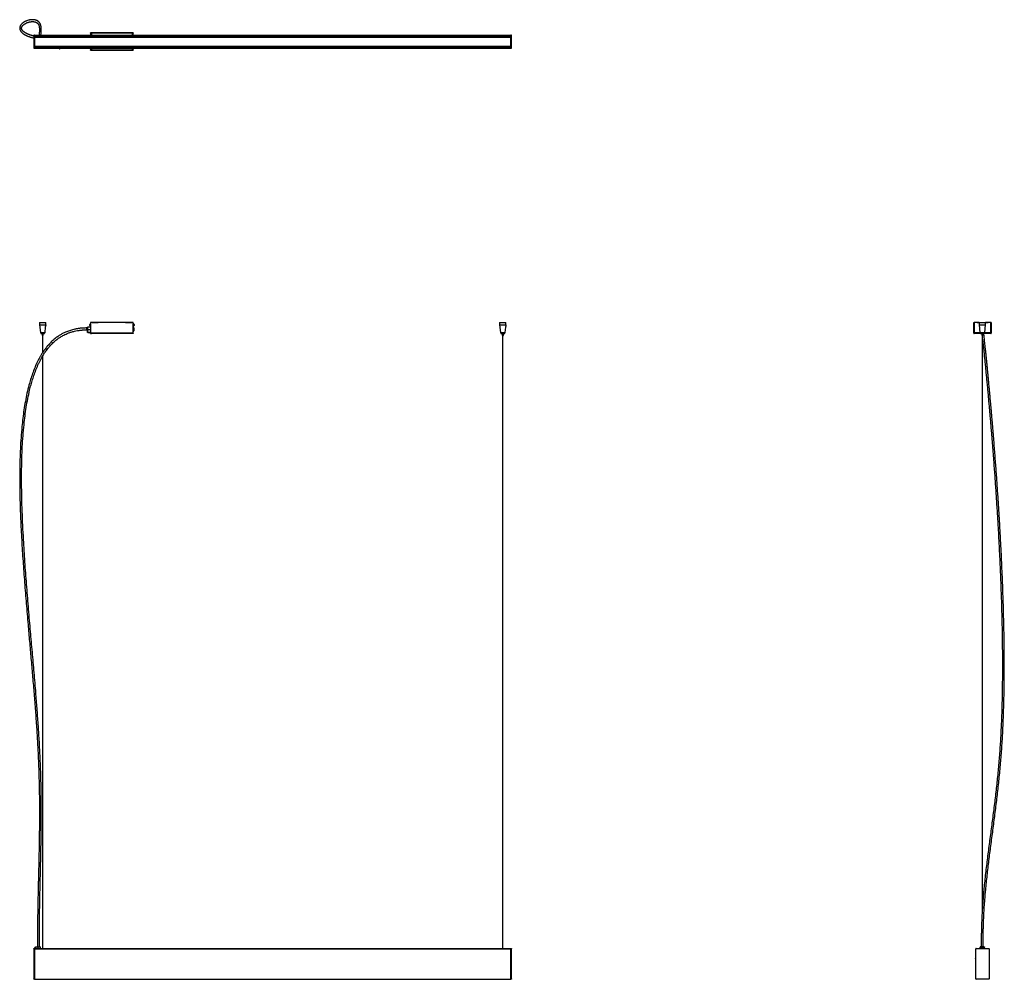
# Model space of a CAD drawing. Header units: millimetres. Extents: x 3119 to 6250, y 4315 to 7365.
import ezdxf

# ---------------------------------------------------------------- set-up
doc = ezdxf.new("R2010")
doc.units = ezdxf.units.MM
doc.header["$LTSCALE"] = 20

msp = doc.modelspace()

# ---------------------------------------------------------------- linework, layer by layer
at = {"color": 7, "linetype": 'Continuous', "lineweight": 25}
for p, q in [((3164, 7316), (3166, 7316)), ((3164, 7315), (3164, 7316)), ((3166, 7315), (3164, 7315)), ((3164, 7315), (3164, 7274.7)), ((3166, 7316), (3166, 7315)), ((3166, 7315.9), (4681, 7315.9)), ((3166, 7315.2), (4681, 7315.2)), ((3166, 7315), (3166, 7274.7)), ((3166, 7314.4), (4681, 7314.4)), ((3166, 7313.6), (4681, 7313.6)), ((4681, 7310.1), (3166, 7310.1)), ((3166, 7309.6), (4681, 7309.6)), ((3344, 7322), (3344, 7323.3)), ((3480.2, 7323.3), (3344, 7323.3)), ((3344, 7322), (3344, 7315.9)), ((3344, 7322), (3346.7, 7322)), ((3477.5, 7322), (3346.7, 7322)), ((3346.7, 7322), (3346.7, 7315.9)), ((3480.2, 7322), (3477.5, 7322)), ((3477.5, 7315.9), (3477.5, 7322)), ((3480.2, 7323.3), (3480.2, 7322)), ((3480.2, 7315.9), (3480.2, 7322)), ((4681, 7316), (4683, 7316)), ((4681, 7315), (4681, 7316)), ((4683, 7315), (4681, 7315)), ((4681, 7274.7), (4681, 7315)), ((4683, 7316), (4683, 7315)), ((4683, 7274.7), (4683, 7315)), ((3164, 7274.7), (3166, 7274.7)), ((3164, 7273.7), (3164, 7274.7)), ((3166, 7273.7), (3164, 7273.7)), ((3166, 7280.1), (4681, 7280.1)), ((3166, 7279.7), (4681, 7279.7)), ((3166, 7276.2), (4681, 7276.2)), ((3166, 7275.3), (4681, 7275.3)), ((3166, 7274.7), (3166, 7273.7)), ((3166, 7274.5), (4681, 7274.5)), ((3166, 7273.8), (4681, 7273.8)), ((3344, 7273.8), (3344, 7269.2)), ((3344, 7267.9), (3344, 7269.2)), ((3344, 7269.2), (3346.7, 7269.2)), ((3344, 7267.9), (3480.2, 7267.9)), ((3346.7, 7273.8), (3346.7, 7269.2)), ((3346.7, 7269.2), (3477.5, 7269.2)), ((3477.5, 7269.2), (3477.5, 7273.8)), ((3480.2, 7269.2), (3477.5, 7269.2)), ((3480.2, 7269.2), (3480.2, 7273.8)), ((3480.2, 7269.2), (3480.2, 7267.9)), ((4681, 7274.7), (4683, 7274.7)), ((4681, 7273.7), (4681, 7274.7)), ((4683, 7273.7), (4681, 7273.7)), ((4683, 7274.7), (4683, 7273.7)), ((3182.3, 6402), (3182, 6401.7)), ((3182, 6401.7), (3182, 6395.5)), ((3192, 6401.7), (3182, 6401.7)), ((3182, 6395.5), (3184.5, 6370.3)), ((3182, 6395.5), (3201.9, 6395.5)), ((3182.3, 6402), (3192, 6402)), ((3192, 6402), (3201.7, 6402)), ((3202, 6401.7), (3192, 6401.7)), ((3199.5, 6370.3), (3201.3, 6388)), ((3201.8, 6395.2), (3201.3, 6389.5)), ((3202, 6401.7), (3201.7, 6402)), ((3201.8, 6395.2), (3201.9, 6395.5)), ((3202, 6397.5), (3202, 6401.7)), ((3344, 6387.1), (3334.5, 6387.1)), ((3341.8, 6394.7), (3341.8, 6396.6)), ((3341.8, 6392.8), (3341.8, 6394.7)), ((3344, 6398.5), (3343.6, 6398.5)), ((3343.6, 6394.7), (3343.6, 6398.5)), ((3343.6, 6390.9), (3343.6, 6394.7)), ((3343.6, 6390.9), (3344, 6390.9)), ((3480.2, 6402), (3344, 6402)), ((3344, 6402), (3344, 6368.3)), ((3349, 6402.2), (3368.6, 6402.2)), ((3349, 6402), (3349, 6402.2)), ((3368.6, 6402), (3368.6, 6402.2)), ((3455.6, 6402.2), (3475.2, 6402.2)), ((3455.6, 6402), (3455.6, 6402.2)), ((3475.2, 6402), (3475.2, 6402.2)), ((3480.2, 6368.3), (3480.2, 6402)), ((3480.6, 6398.5), (3480.2, 6398.5)), ((3480.2, 6390.9), (3480.6, 6390.9)), ((3480.6, 6398.5), (3480.6, 6390.9)), ((3482.4, 6396.6), (3482.4, 6392.8)), ((4645.3, 6402), (4645, 6401.7)), ((4645, 6401.7), (4645, 6395.5)), ((4655, 6401.7), (4645, 6401.7)), ((4645, 6395.5), (4647.5, 6370.3)), ((4645, 6395.5), (4664.9, 6395.5)), ((4645.3, 6402), (4655, 6402)), ((4655, 6402), (4664.7, 6402)), ((4665, 6401.7), (4655, 6401.7)), ((4662.5, 6370.3), (4664.3, 6388)), ((4664.8, 6395.2), (4664.3, 6389.5)), ((4665, 6401.7), (4664.7, 6402)), ((4664.8, 6395.2), (4664.9, 6395.5)), ((4665, 6397.5), (4665, 6401.7)), ((6152.8, 6368.3), (6152.8, 6402)), ((6152.8, 6402), (6154, 6402)), ((6154, 6368.3), (6154, 6402)), ((6154.1, 6402), (6154.1, 6369.7)), ((6170, 6402), (6154.1, 6402)), ((6163, 6402.2), (6198, 6402.2)), ((6163, 6402), (6163, 6402.2)), ((6170, 6402), (6169.7, 6401.7)), ((6169.7, 6401.7), (6169.7, 6395.5)), ((6189.7, 6401.7), (6169.7, 6401.7)), ((6169.7, 6395.5), (6172.2, 6370.3)), ((6169.7, 6395.5), (6189.7, 6395.5)), ((6170, 6402), (6189.4, 6402)), ((6187.3, 6370.3), (6189.7, 6395.5)), ((6189.7, 6401.7), (6189.4, 6402)), ((6206.9, 6402), (6189.4, 6402)), ((6189.7, 6395.5), (6189.7, 6401.7)), ((6198, 6402.2), (6198, 6402)), ((6206.9, 6369.7), (6206.9, 6402)), ((6207, 6402), (6207, 6368.3)), ((6208.2, 6402), (6207, 6402)), ((6208.2, 6402), (6208.2, 6368.3)), ((3184.5, 6370.3), (3184.8, 6370)), ((3184.5, 6370.3), (3199.5, 6370.3)), ((3192, 6370), (3184.8, 6370)), ((3186, 6370), (3186, 6368)), ((3186, 6368), (3192, 6368)), ((3190, 6368), (3190, 6361)), ((3190, 6361), (3192, 6361)), ((3191.4, 6361), (3191.4, 6306.3)), ((3199.2, 6370), (3192, 6370)), ((3192, 6368), (3198, 6368)), ((3192, 6361), (3193.9, 6361)), ((3192.6, 6308.1), (3192.6, 6361)), ((3193.9, 6361), (3193.9, 6368)), ((3198, 6368), (3198, 6370)), ((3199.2, 6370), (3199.5, 6370.3)), ((3334.3, 6385), (3331.6, 6385)), ((3331.6, 6379), (3334, 6379)), ((3334, 6371.1), (3334, 6379.4)), ((3344, 6371.1), (3334, 6371.1)), ((3334, 6371.1), (3334, 6371.1)), ((3344, 6379.3), (3334.5, 6379.3)), ((3334.5, 6379.3), (3334.5, 6371.5)), ((3334.5, 6371.5), (3344, 6371.5)), ((3335.2, 6371.1), (3335.2, 6369.1)), ((3342.7, 6369.1), (3335.2, 6369.1)), ((3342.7, 6369.1), (3342.7, 6371.1)), ((3480.2, 6368.3), (3344, 6368.3)), ((3344, 6367), (3344, 6368.3)), ((3344, 6367), (3346.7, 6367)), ((3477.5, 6367), (3346.7, 6367)), ((3480.2, 6367), (3477.5, 6367)), ((3480.2, 6368.3), (3480.2, 6367)), ((3482.2, 6385), (3482.2, 6376)), ((4647.5, 6370.3), (4647.8, 6370)), ((4647.5, 6370.3), (4662.5, 6370.3)), ((4655, 6370), (4647.8, 6370)), ((4649, 6370), (4649, 6368)), ((4649, 6368), (4655, 6368)), ((4653, 6368), (4653, 6361)), ((4653, 6361), (4655, 6361)), ((4654.4, 6361), (4654.4, 4413.2)), ((4662.2, 6370), (4655, 6370)), ((4655, 6368), (4661, 6368)), ((4655, 6361), (4656.9, 6361)), ((4655.6, 4413.2), (4655.6, 6361)), ((4656.9, 6361), (4656.9, 6368)), ((4661, 6368), (4661, 6370)), ((4662.2, 6370), (4662.5, 6370.3)), ((6154, 6368.3), (6152.8, 6368.3)), ((6154.1, 6368.2), (6154.1, 6369.7)), ((6173.7, 6369.7), (6154.1, 6369.7)), ((6154.1, 6368.2), (6154.1, 6367)), ((6177.8, 6367), (6154.1, 6367)), ((6172.2, 6370.3), (6172.5, 6370)), ((6172.2, 6370.3), (6187.3, 6370.3)), ((6186.9, 6370), (6172.5, 6370)), ((6173.7, 6370), (6173.7, 6368)), ((6173.7, 6368), (6185.7, 6368)), ((6177.8, 6368), (6177.8, 6361)), ((6177.8, 6361), (6181.7, 6361)), ((6179.1, 6361), (6179.1, 4530.4)), ((6180.3, 4549.6), (6180.3, 6361)), ((6181.7, 6361), (6181.7, 6368)), ((6206.9, 6367), (6184.4, 6367)), ((6185.7, 6368), (6185.7, 6370)), ((6206.9, 6369.7), (6185.7, 6369.7)), ((6186.9, 6370), (6187.3, 6370.3)), ((6206.9, 6369.7), (6206.9, 6368.2)), ((6206.9, 6368.2), (6206.9, 6367)), ((6207, 6368.3), (6208.2, 6368.3)), ((3191.4, 6294.9), (3191.4, 4413.2)), ((3192.6, 4413.2), (3192.6, 6296.9)), ((3169.1, 4416.8), (3167.1, 4416.8)), ((3167.1, 4413.2), (3167.1, 4416.8)), ((3169.1, 4413.2), (3169.1, 4418)), ((3169.1, 4418), (3169.2, 4418)), ((3169.2, 4418), (3177.4, 4418)), ((3177.3, 4417.5), (3169.6, 4417.5)), ((3169.6, 4417.5), (3169.6, 4413.2)), ((3177.3, 4413.2), (3177.3, 4417.5)), ((3185.1, 4413.2), (3185.1, 4417.5)), ((6173.1, 4417.5), (6173.1, 4413.4)), ((6174.6, 4417.5), (6173.2, 4417.5)), ((6173.2, 4413.4), (6173.2, 4417.5)), ((6173.2, 4417.5), (6173.2, 4417.5)), ((6173.7, 4418), (6175.2, 4418)), ((6174.6, 4413.4), (6174.6, 4417.5)), ((6175.2, 4418), (6175.2, 4413.4)), ((6175.2, 4418), (6175.2, 4418)), ((6184.1, 4418), (6175.2, 4418)), ((6177.3, 4413.5), (6178.9, 4415.3)), ((6179, 4415.2), (6177.5, 4413.4)), ((6178.9, 4415.3), (6179, 4415.2)), ((6178.9, 4415.3), (6181.3, 4414.8)), ((6181.2, 4414.8), (6179, 4415.2)), ((6179, 4415.2), (6179.3, 4414.2)), ((6181.2, 4414.8), (6180.5, 4413.9)), ((6181.2, 4414.8), (6181.3, 4414.8)), ((6181.7, 4413.4), (6181.2, 4414.8)), ((6181.3, 4414.8), (6181.8, 4413.4)), ((6184.1, 4413.4), (6184.1, 4418)), ((6184.1, 4418), (6184.2, 4418)), ((6184.2, 4418), (6185.7, 4418)), ((6184.8, 4417.5), (6184.8, 4413.4)), ((6186.2, 4417.5), (6184.8, 4417.5)), ((6186.2, 4413.4), (6186.2, 4417.5)), ((6186.3, 4417.5), (6186.2, 4417.5)), ((6186.3, 4413.4), (6186.3, 4417.5)), ((3164, 4413.4), (3166, 4413.4)), ((3164, 4412.4), (3164, 4413.4)), ((3166, 4412.4), (3164, 4412.4)), ((3164, 4412.4), (3164, 4316.2)), ((3166, 4413.4), (3166, 4412.4)), ((3166, 4413.2), (4681, 4413.2)), ((3166, 4412.5), (4681, 4412.5)), ((3166, 4412.4), (3166, 4316.2)), ((4681, 4413.4), (4683, 4413.4)), ((4681, 4412.4), (4681, 4413.4)), ((4683, 4412.4), (4681, 4412.4)), ((4681, 4316.2), (4681, 4412.4)), ((4683, 4413.4), (4683, 4412.4)), ((4683, 4316.2), (4683, 4412.4)), ((6158.6, 4316.2), (6158.6, 4412.4)), ((6159.6, 4413.4), (6199.9, 4413.4)), ((6177.4, 4413.4), (6177.3, 4413.5)), ((6177.3, 4413.5), (6177.5, 4413.4)), ((6177.5, 4413.4), (6177.5, 4413.4)), ((6177.5, 4413.4), (6177.5, 4413.4)), ((6200.9, 4412.4), (6200.9, 4316.2)), ((3164, 4316.2), (3166, 4316.2)), ((3164, 4315.2), (3164, 4316.2)), ((3166, 4315.2), (3164, 4315.2)), ((3166, 4316.2), (3166, 4315.2)), ((3166, 4316.1), (4681, 4316.1)), ((3166, 4315.4), (4681, 4315.4)), ((4681, 4316.2), (4683, 4316.2)), ((4681, 4315.2), (4681, 4316.2)), ((4683, 4315.2), (4681, 4315.2)), ((4683, 4316.2), (4683, 4315.2)), ((6199.9, 4315.2), (6159.6, 4315.2))]:
    msp.add_line(p, q, dxfattribs=at)
at = {"color": 7, "linetype": 'Continuous', "lineweight": 25, "flags": 128}
for points in [[(3349, 6402.2), (3348.4, 6402.1), (3347.9, 6402)], [(3476.2, 6402), (3475.8, 6402.1), (3475.2, 6402.2)]]:
    msp.add_lwpolyline(points, dxfattribs=at)
at = {"color": 7, "linetype": 'Continuous', "lineweight": 25}
for centre, radius, start, end in [((3345.7, 6394.7), 4.32, 118.5238, 153.9402), ((3345.7, 6394.7), 4.32, 206.0598, 241.4762), ((3368.6, 6399.3), 2.9, 68.5967, 90), ((3455.6, 6399.3), 2.9, 90, 111.4033), ((3480.2, 6385), 2, 0, 90), ((3478.5, 6394.7), 4.32, 26.0598, 61.4762), ((3478.5, 6394.7), 4.32, 298.5238, 333.9402), ((3374.6, 6382), 43.1, 176.0273, 184.0131), ((3480.2, 6376), 2, 270, 0), ((6154.1, 6368.3), 1.3, 180, 270), ((6154.1, 6368.3), 0.1, 180, 270), ((6206.9, 6368.3), 1.3, 270, 0), ((6206.9, 6368.3), 0.1, 270, 0), ((6179.7, 4413), 3.75, 6.5844, 173.4156), ((6159.6, 4412.4), 1, 90, 180), ((6199.9, 4412.4), 1, 0, 90), ((6159.6, 4316.2), 1, 180, 270), ((6199.9, 4316.2), 1, 270, 0)]:
    msp.add_arc(centre, radius, start, end, dxfattribs=at)
for points, knots in [([(3186.2, 7315.9), (3186.3, 7316.2), (3186.5, 7317.4), (3186.7, 7319.4), (3187, 7322), (3187.3, 7324.9), (3187.5, 7328.1), (3187.7, 7331.5), (3187.6, 7334.5), (3187.5, 7337), (3187.4, 7338.9), (3187.2, 7340.8), (3186.9, 7342.5), (3186.6, 7344.1), (3186.3, 7345.7), (3185.8, 7347.3), (3185.3, 7349), (3184.7, 7350.6), (3183.9, 7352.2), (3183.1, 7353.7), (3182.2, 7355.1), (3181.2, 7356.3), (3180.2, 7357.4), (3179.2, 7358.4), (3178.4, 7359.1), (3177.7, 7359.6), (3177.2, 7360), (3176.7, 7360.3), (3176.2, 7360.6), (3175.6, 7360.9), (3175.1, 7361.3), (3174.5, 7361.6), (3173.8, 7361.9), (3173.1, 7362.2), (3172.4, 7362.5), (3171.5, 7362.8), (3170.7, 7363.1), (3169.8, 7363.4), (3168.9, 7363.6), (3168.1, 7363.8), (3167.3, 7364), (3166.5, 7364.1), (3165.8, 7364.2), (3165.1, 7364.3), (3164.4, 7364.4), (3163.5, 7364.5), (3162.6, 7364.6), (3161.5, 7364.6), (3160.5, 7364.7), (3159.4, 7364.7), (3158.3, 7364.6), (3157.3, 7364.6), (3156.3, 7364.5), (3155.4, 7364.5), (3154.6, 7364.4), (3153.9, 7364.3), (3153.3, 7364.2), (3152.6, 7364.1), (3151.8, 7364), (3150.9, 7363.8), (3150, 7363.7), (3149, 7363.4), (3148, 7363.2), (3145.4, 7362.6), (3143, 7361.8), (3140.6, 7360.9), (3139.6, 7360.5), (3138.8, 7360.2), (3138, 7359.8), (3137.3, 7359.5), (3136.6, 7359.2), (3136, 7358.9), (3135.4, 7358.6), (3134.8, 7358.3), (3134.1, 7357.9), (3133.4, 7357.5), (3132.6, 7357), (3131.7, 7356.4), (3130.8, 7355.9), (3130, 7355.3), (3129.1, 7354.7), (3128.3, 7354.1), (3127.5, 7353.4), (3126.6, 7352.6), (3125.6, 7351.7), (3124.8, 7350.8), (3124, 7350), (3123.4, 7349.3), (3122.9, 7348.6), (3122.4, 7348), (3122, 7347.3), (3121.5, 7346.6), (3121.1, 7345.8), (3120.7, 7345), (3120.3, 7344.1), (3119.9, 7343.2), (3119.6, 7342.3), (3119.3, 7341.4), (3119.1, 7340.4), (3119, 7339.3), (3118.9, 7338.3), (3118.9, 7337.3), (3119, 7336.3), (3119.1, 7335.3), (3119.3, 7334.3), (3119.6, 7333.3), (3119.9, 7332.3), (3120.3, 7331.1), (3120.9, 7330), (3121.6, 7328.8), (3122.3, 7327.7), (3123, 7326.7), (3123.8, 7325.8), (3124.5, 7325), (3125.3, 7324.2), (3126.3, 7323.2), (3127.4, 7322.3), (3128.7, 7321.2), (3130.2, 7320.2), (3131.7, 7319.1), (3133.2, 7318.1), (3134.8, 7317.2), (3136.3, 7316.4), (3138, 7315.5), (3139.8, 7314.7), (3141.7, 7313.7), (3143.9, 7312.8), (3146.3, 7311.8), (3148.8, 7310.9), (3151.3, 7310), (3153.8, 7309.2), (3156.3, 7308.4), (3159, 7307.6), (3161.6, 7306.9), (3163.3, 7306.4), (3164, 7306.2)], [0, 0, 0, 0, 0.0045128, 0.0171394, 0.0297707, 0.0423951, 0.0588943, 0.0756007, 0.0927783, 0.1031332, 0.1132722, 0.1229208, 0.132068, 0.1409359, 0.1500885, 0.1597638, 0.1699783, 0.1804877, 0.1910912, 0.2017934, 0.2124602, 0.2227211, 0.2325242, 0.2418473, 0.2506186, 0.2552774, 0.2597424, 0.2640107, 0.2680797, 0.2720235, 0.2764328, 0.2814371, 0.286309, 0.2916462, 0.2974535, 0.3037359, 0.310495, 0.3171637, 0.3233237, 0.3289681, 0.3353231, 0.3408435, 0.3455567, 0.350355, 0.3556293, 0.3617471, 0.368408, 0.3756158, 0.3833721, 0.3910726, 0.3982402, 0.4059964, 0.4129974, 0.4192372, 0.4247108, 0.4287371, 0.4332295, 0.4382617, 0.4438352, 0.4499515, 0.4564881, 0.4635504, 0.4708725, 0.4782121, 0.5169721, 0.52457, 0.531714, 0.5383204, 0.5443889, 0.5500268, 0.5551049, 0.5596237, 0.5641342, 0.5692146, 0.5748633, 0.5810784, 0.5878572, 0.5951968, 0.6029623, 0.6106772, 0.6182977, 0.6258229, 0.6332523, 0.6433101, 0.6531838, 0.6626142, 0.6713722, 0.6782799, 0.684711, 0.6906721, 0.6967375, 0.7033236, 0.7104235, 0.7175812, 0.7251811, 0.7329929, 0.7404656, 0.7475774, 0.756131, 0.7641119, 0.7717084, 0.7791559, 0.7864559, 0.793609, 0.8010201, 0.8077368, 0.8150872, 0.8230535, 0.8316008, 0.8399643, 0.8477342, 0.8549239, 0.8610163, 0.8667018, 0.8727127, 0.8792509, 0.886298, 0.893833, 0.9017152, 0.9091794, 0.9161056, 0.92251, 0.9284356, 0.9345187, 0.9406238, 0.9470696, 0.953837, 0.9607137, 0.9671922, 0.9734541, 0.9792939, 0.9847351, 0.9903137, 0.9963254, 1, 1, 1, 1]), ([(3164, 7312.4), (3163.6, 7312.5), (3162.5, 7312.8), (3160.8, 7313.3), (3158.6, 7314), (3156.3, 7314.7), (3153.8, 7315.5), (3151.4, 7316.4), (3149.1, 7317.2), (3147.1, 7318), (3145.4, 7318.7), (3143.9, 7319.4), (3142.5, 7320), (3141.3, 7320.6), (3140.1, 7321.2), (3138.8, 7321.8), (3137.5, 7322.6), (3136.3, 7323.3), (3135, 7324.1), (3133.9, 7324.8), (3133, 7325.5), (3132.2, 7326.1), (3131.5, 7326.7), (3130.9, 7327.2), (3130.4, 7327.6), (3129.9, 7328.1), (3129.3, 7328.7), (3128.7, 7329.3), (3128.1, 7330), (3127.6, 7330.7), (3127, 7331.4), (3126.6, 7332.1), (3126.2, 7332.8), (3125.9, 7333.3), (3125.7, 7333.8), (3125.6, 7334.2), (3125.5, 7334.5), (3125.3, 7334.9), (3125.2, 7335.3), (3125.1, 7335.8), (3125, 7336.3), (3125, 7336.8), (3124.9, 7337.3), (3124.9, 7337.8), (3124.9, 7338.3), (3125, 7338.8), (3125, 7339.2), (3125.1, 7339.6), (3125.2, 7339.9), (3125.2, 7340.2), (3125.3, 7340.5), (3125.4, 7340.8), (3125.5, 7341.1), (3125.7, 7341.5), (3125.9, 7341.9), (3126.1, 7342.4), (3126.4, 7343), (3126.7, 7343.6), (3127.1, 7344.1), (3127.5, 7344.7), (3127.8, 7345.2), (3128.2, 7345.6), (3128.5, 7346), (3128.9, 7346.4), (3129.2, 7346.8), (3129.7, 7347.3), (3130.2, 7347.8), (3130.8, 7348.3), (3131.5, 7348.9), (3132.3, 7349.5), (3133, 7350.1), (3133.8, 7350.6), (3134.6, 7351.1), (3135.3, 7351.6), (3136.1, 7352.1), (3136.9, 7352.6), (3137.9, 7353.1), (3139, 7353.7), (3140.1, 7354.2), (3141.4, 7354.8), (3142.7, 7355.3), (3144, 7355.8), (3145.5, 7356.3), (3146.8, 7356.7), (3148, 7357), (3148.9, 7357.3), (3149.8, 7357.5), (3150.6, 7357.7), (3151.2, 7357.8), (3151.8, 7357.9), (3152.3, 7358), (3152.9, 7358.1), (3153.5, 7358.2), (3154.2, 7358.3), (3155.1, 7358.4), (3156.1, 7358.5), (3157.1, 7358.6), (3158.2, 7358.6), (3159.2, 7358.7), (3160.1, 7358.7), (3161, 7358.7), (3161.8, 7358.6), (3162.5, 7358.6), (3163.3, 7358.5), (3164.1, 7358.4), (3164.9, 7358.3), (3165.8, 7358.2), (3166.6, 7358), (3167.4, 7357.8), (3168.1, 7357.6), (3168.7, 7357.4), (3169.3, 7357.3), (3169.8, 7357.1), (3170.3, 7356.9), (3170.7, 7356.7), (3171.3, 7356.4), (3172, 7356.1), (3172.7, 7355.7), (3173.4, 7355.3), (3174, 7354.9), (3174.6, 7354.4), (3175.1, 7354), (3175.5, 7353.6), (3175.9, 7353.2), (3176.3, 7352.8), (3176.6, 7352.5), (3176.9, 7352.2), (3177.2, 7351.8), (3177.5, 7351.3), (3177.8, 7350.8), (3178.2, 7350.2), (3178.5, 7349.6), (3178.8, 7348.9), (3179.2, 7348.2), (3179.4, 7347.6), (3179.7, 7346.9), (3179.9, 7346.3), (3180.1, 7345.7), (3180.2, 7345.2), (3180.4, 7344.6), (3180.5, 7344.1), (3180.6, 7343.5), (3180.8, 7342.8), (3180.9, 7341.9), (3181.1, 7340.9), (3181.3, 7339.6), (3181.4, 7338.3), (3181.5, 7336.9), (3181.6, 7335.6), (3181.6, 7334.2), (3181.7, 7332.1), (3181.6, 7329.2), (3181.4, 7325.6), (3181, 7322), (3180.6, 7318.8), (3180.3, 7316.8), (3180.2, 7315.9)], [0, 0, 0, 0, 0.002186, 0.00626, 0.010907, 0.016148, 0.022006, 0.028614, 0.034888, 0.040743, 0.046158, 0.05111, 0.055508, 0.059882, 0.064617, 0.069724, 0.075327, 0.081337, 0.087701, 0.093751, 0.0993, 0.104328, 0.10882, 0.112764, 0.1167, 0.121157, 0.126146, 0.131678, 0.137764, 0.144417, 0.151984, 0.15895, 0.165266, 0.170916, 0.175885, 0.1798, 0.183526, 0.187743, 0.192471, 0.197716, 0.203485, 0.209788, 0.216039, 0.22232, 0.228189, 0.233639, 0.238663, 0.243255, 0.247411, 0.251124, 0.254477, 0.258101, 0.26213, 0.266566, 0.272323, 0.278657, 0.285575, 0.293039, 0.300812, 0.30794, 0.314413, 0.320224, 0.325367, 0.329836, 0.335074, 0.341056, 0.347789, 0.355278, 0.363703, 0.372704, 0.381362, 0.389568, 0.397318, 0.404607, 0.411432, 0.420382, 0.429609, 0.439273, 0.449372, 0.459923, 0.470792, 0.482164, 0.494036, 0.506402, 0.514707, 0.522317, 0.529231, 0.53545, 0.540977, 0.544841, 0.548821, 0.553241, 0.5581, 0.563396, 0.570626, 0.578531, 0.586948, 0.595049, 0.603073, 0.610624, 0.617704, 0.624152, 0.63016, 0.636252, 0.642854, 0.64996, 0.657561, 0.665651, 0.672267, 0.678525, 0.684314, 0.689638, 0.694501, 0.698907, 0.703132, 0.709096, 0.715864, 0.723422, 0.731751, 0.738821, 0.745743, 0.752097, 0.757893, 0.763239, 0.768021, 0.772246, 0.776097, 0.780452, 0.785422, 0.790997, 0.796363, 0.802176, 0.808427, 0.814643, 0.82037, 0.825617, 0.830393, 0.834704, 0.838729, 0.842277, 0.845947, 0.850021, 0.854493, 0.859359, 0.866758, 0.874775, 0.88271, 0.890454, 0.89801, 0.905384, 0.91258, 0.931957, 0.951319, 0.968611, 0.985894, 1, 1, 1, 1]), ([(3201.3, 6388), (3201.3, 6388), (3201.2, 6388.1), (3201.2, 6388.3), (3201.2, 6388.7), (3201.2, 6389.1), (3201.3, 6389.4), (3201.3, 6389.5)], [0, 0, 0, 0, 0.2144044, 0.4287962, 0.6434272, 0.8572612, 1, 1, 1, 1]), ([(3201.9, 6395.5), (3201.9, 6395.8), (3201.9, 6396.4), (3201.9, 6397), (3202, 6397.3), (3202, 6397.5), (3202, 6397.5), (3202, 6397.5)], [0, 0, 0, 0, 0.373668, 0.616602, 0.788801, 0.921978, 1, 1, 1, 1]), ([(3334.5, 6387.1), (3334.4, 6387.1), (3334.3, 6387), (3334.2, 6387), (3334.1, 6386.9), (3334.1, 6386.9), (3334, 6386.7), (3334, 6386.6), (3334, 6386.6)], [0, 0, 0, 0, 0.273177, 0.389879, 0.5, 0.610121, 0.726823, 1, 1, 1, 1]), ([(4664.3, 6388), (4664.3, 6388), (4664.2, 6388.1), (4664.2, 6388.3), (4664.2, 6388.7), (4664.2, 6389.1), (4664.3, 6389.4), (4664.3, 6389.5)], [0, 0, 0, 0, 0.214404, 0.428796, 0.643427, 0.857261, 1, 1, 1, 1]), ([(4664.9, 6395.5), (4664.9, 6395.8), (4664.9, 6396.4), (4664.9, 6397), (4665, 6397.3), (4665, 6397.5), (4665, 6397.5), (4665, 6397.5)], [0, 0, 0, 0, 0.373668, 0.616602, 0.788801, 0.921978, 1, 1, 1, 1]), ([(3331.6, 6385), (3329.8, 6385), (3326.3, 6385), (3321.2, 6384.7), (3316.2, 6384.4), (3311.5, 6384), (3307, 6383.4), (3302.7, 6382.8), (3298.5, 6382.1), (3293.3, 6381), (3287.1, 6379.6), (3280.2, 6377.5), (3273.7, 6375.4), (3267.8, 6373), (3262.4, 6370.7), (3257.6, 6368.3), (3253.1, 6366), (3248.8, 6363.5), (3242.3, 6359.5), (3233.9, 6353.6), (3223.8, 6345.2), (3214.3, 6335.9), (3205.6, 6326), (3198.3, 6316.5), (3192.2, 6307.6), (3187.2, 6299.8), (3182.8, 6292.1), (3178.6, 6284.4), (3174.5, 6276.2), (3170.5, 6267.4), (3165.3, 6255.4), (3159.5, 6240.1), (3153.5, 6222), (3147.6, 6201.2), (3141.9, 6177.8), (3136.7, 6151.5), (3132.3, 6125.1), (3128.8, 6098.5), (3125.6, 6069.1), (3122.9, 6036.8), (3120.9, 6001.7), (3119.5, 5962.6), (3118.8, 5919.4), (3119, 5872.3), (3120, 5825.2), (3122, 5771.3), (3125, 5710.7), (3129.3, 5643.5), (3134.2, 5576.2), (3139.7, 5509), (3145, 5446.4), (3150.1, 5388.5), (3154.8, 5335.3), (3159.5, 5282), (3164, 5228.7), (3168.3, 5175.5), (3172.1, 5123.2), (3175.4, 5072.1), (3177.9, 5022), (3179.8, 4972.1), (3181.1, 4922.4), (3181.5, 4884.8), (3181.6, 4859.4), (3181.7, 4846), (3181.6, 4832.4), (3181.6, 4818.4), (3181.5, 4804.6), (3181.4, 4791.5), (3181.2, 4779.5), (3181.1, 4768.7), (3181, 4758.3), (3180.8, 4747.7), (3180.6, 4735.2), (3180.3, 4720.9), (3180, 4704.9), (3179.6, 4688.7), (3179.2, 4672.6), (3178.9, 4656.5), (3178.5, 4640.5), (3178, 4620.7), (3177.5, 4596.9), (3176.9, 4568.9), (3176.3, 4540.3), (3176, 4518), (3175.8, 4502.3), (3175.7, 4493.4), (3175.6, 4484.6), (3175.5, 4476.3), (3175.5, 4468.8), (3175.4, 4463.1), (3175.4, 4459), (3175.4, 4456.1), (3175.4, 4452.6), (3175.4, 4448.3), (3175.4, 4442.7), (3175.4, 4435.8), (3175.4, 4427.7), (3175.4, 4421.6), (3175.4, 4418.2), (3175.4, 4418)], [0, 0, 0, 0, 0.002591, 0.005075, 0.007457, 0.009742, 0.011934, 0.014036, 0.016053, 0.017986, 0.021781, 0.025246, 0.028399, 0.03162, 0.034469, 0.036959, 0.039335, 0.041752, 0.044211, 0.050298, 0.056683, 0.063136, 0.06951, 0.075806, 0.080602, 0.085092, 0.08926, 0.093408, 0.097818, 0.102503, 0.107476, 0.116877, 0.126136, 0.135207, 0.148156, 0.161112, 0.174069, 0.187042, 0.2, 0.216996, 0.233975, 0.250973, 0.273723, 0.296481, 0.319243, 0.341996, 0.37451, 0.407026, 0.439539, 0.47205, 0.504561, 0.530311, 0.556062, 0.581807, 0.607559, 0.633312, 0.659053, 0.683309, 0.707495, 0.731619, 0.755731, 0.779839, 0.786217, 0.792726, 0.799365, 0.806133, 0.813003, 0.819524, 0.825212, 0.830463, 0.835331, 0.840419, 0.845901, 0.853464, 0.861343, 0.869201, 0.877044, 0.884869, 0.892629, 0.90032, 0.913645, 0.927135, 0.940945, 0.955141, 0.959388, 0.963675, 0.968001, 0.972073, 0.97568, 0.978819, 0.980286, 0.981621, 0.983107, 0.985206, 0.987931, 0.991221, 0.995126, 0.999655, 1, 1, 1, 1]), ([(3181.4, 4418), (3181.4, 4420.6), (3181.4, 4425.6), (3181.4, 4432.9), (3181.4, 4439.4), (3181.4, 4445.3), (3181.4, 4451.5), (3181.4, 4458.1), (3181.4, 4465.1), (3181.5, 4472), (3181.5, 4479.3), (3181.6, 4487.3), (3181.7, 4496.1), (3181.8, 4505.6), (3182, 4519.5), (3182.3, 4537.2), (3182.7, 4558.1), (3183.1, 4578.1), (3183.5, 4599.8), (3184.1, 4623.6), (3184.7, 4650), (3185.2, 4672.2), (3185.6, 4690.1), (3185.9, 4703), (3186.2, 4715.4), (3186.4, 4726.9), (3186.6, 4737.8), (3186.8, 4748.6), (3187, 4760), (3187.2, 4772.2), (3187.3, 4785.1), (3187.4, 4798.3), (3187.6, 4817.6), (3187.7, 4842.9), (3187.6, 4875.9), (3187.2, 4910.5), (3186.5, 4946.9), (3185.3, 4987.7), (3183.4, 5032.9), (3180.7, 5082.7), (3177.4, 5132.7), (3173.7, 5182.6), (3169.3, 5237.8), (3164.1, 5298), (3158.4, 5363.4), (3152.4, 5430.7), (3146.4, 5499.8), (3140.7, 5570.7), (3135.4, 5641.7), (3131.5, 5703.9), (3128.7, 5757.3), (3126.8, 5802), (3125.5, 5846.7), (3124.8, 5891.3), (3124.9, 5932.9), (3125.7, 5971.5), (3127.1, 6007), (3129.3, 6042.4), (3132.2, 6075.2), (3135.6, 6105.4), (3139.6, 6133), (3144.4, 6160.4), (3149.6, 6184.3), (3154.8, 6204.7), (3159.8, 6221.7), (3165.4, 6238.8), (3170.9, 6253.2), (3176, 6265), (3180.2, 6274.2), (3184.6, 6282.8), (3188.9, 6290.7), (3192.9, 6297.4), (3196.5, 6303.1), (3200, 6308.4), (3203.8, 6313.8), (3208.5, 6319.9), (3213.8, 6326.3), (3219.6, 6332.6), (3225.5, 6338.4), (3231.3, 6343.6), (3236.3, 6347.7), (3240.6, 6350.9), (3244.4, 6353.6), (3248.7, 6356.4), (3253.8, 6359.5), (3259.7, 6362.7), (3266.5, 6366), (3274.4, 6369.3), (3283.3, 6372.3), (3292.9, 6374.9), (3302.9, 6376.8), (3310.5, 6377.9), (3316, 6378.4), (3319, 6378.6), (3322, 6378.8), (3325.2, 6378.9), (3328.4, 6379), (3330.5, 6379), (3331.6, 6379)], [0, 0, 0, 0, 0.003712, 0.007329, 0.010516, 0.01328, 0.015807, 0.0195, 0.022859, 0.025957, 0.029522, 0.033438, 0.037703, 0.042314, 0.047213, 0.057874, 0.068, 0.077619, 0.08706, 0.099647, 0.112354, 0.1256, 0.132053, 0.138527, 0.144585, 0.150185, 0.155323, 0.160499, 0.166046, 0.17201, 0.178389, 0.184892, 0.19139, 0.206694, 0.221871, 0.239659, 0.25733, 0.275003, 0.299127, 0.323322, 0.347565, 0.371834, 0.396097, 0.427869, 0.459643, 0.49142, 0.525887, 0.560352, 0.594815, 0.629279, 0.650944, 0.672609, 0.694268, 0.715939, 0.737596, 0.754836, 0.772059, 0.789297, 0.806515, 0.820057, 0.833575, 0.84711, 0.860615, 0.869217, 0.877813, 0.886441, 0.89542, 0.900263, 0.905189, 0.91007, 0.914425, 0.918227, 0.921506, 0.924247, 0.927481, 0.931193, 0.935362, 0.939646, 0.943652, 0.947398, 0.950898, 0.953101, 0.955245, 0.9577, 0.960556, 0.963816, 0.96749, 0.971596, 0.976159, 0.981219, 0.985891, 0.990993, 0.992406, 0.993853, 0.995335, 0.996852, 0.998407, 1, 1, 1, 1]), ([(3334, 6379.4), (3334, 6379.4), (3334, 6379.3), (3334.1, 6379.3), (3334.1, 6379.3), (3334.2, 6379.3), (3334.3, 6379.3), (3334.4, 6379.3), (3334.5, 6379.3)], [0, 0, 0, 0, 0.273177, 0.389879, 0.5, 0.610121, 0.726823, 1, 1, 1, 1]), ([(3334.5, 6371.5), (3334.4, 6371.5), (3334.4, 6371.5), (3334.3, 6371.5), (3334.2, 6371.5), (3334.1, 6371.4), (3334, 6371.3), (3334, 6371.2), (3334, 6371.1)], [0, 0, 0, 0, 0.119841, 0.228612, 0.332625, 0.439044, 0.68343, 1, 1, 1, 1]), ([(6179.1, 6361), (6179.1, 6360.8), (6179.1, 6360.6), (6179.1, 6360.4), (6179.1, 6360.3)], [0, 0, 0, 0, 0.806651, 1, 1, 1, 1]), ([(6182.5, 4418), (6182.5, 4420.5), (6182.4, 4426.1), (6182.4, 4434.4), (6182.4, 4442.7), (6182.4, 4450.1), (6182.5, 4456.5), (6182.6, 4462.3), (6182.7, 4468.1), (6182.8, 4474.5), (6183, 4481.7), (6183.2, 4489.9), (6183.6, 4499.1), (6184.1, 4511.7), (6184.9, 4527.2), (6186, 4544.8), (6187.2, 4561.6), (6188.5, 4577.8), (6190.8, 4603.9), (6194.5, 4640.2), (6200, 4686.8), (6206.1, 4734.5), (6212.6, 4783.2), (6219.2, 4833.1), (6225.5, 4882.9), (6231.2, 4932.9), (6236.3, 4982.9), (6240.5, 5033.1), (6243.8, 5083.4), (6246.3, 5133.8), (6248, 5184.2), (6249.1, 5239.9), (6249.7, 5300.8), (6249.4, 5366.8), (6248.4, 5434.7), (6246.6, 5504.5), (6244.1, 5576.1), (6241.1, 5647.8), (6237.9, 5710.6), (6234.9, 5764.6), (6232.1, 5809.6), (6229.2, 5854.7), (6226.1, 5899.8), (6223.4, 5937.9), (6221, 5968.8), (6219.2, 5992.7), (6217.3, 6016.7), (6215.3, 6041.1), (6213.2, 6066.3), (6211.6, 6086.2), (6210.3, 6100.4), (6209.7, 6108.3), (6209, 6115.5), (6208.4, 6122.2), (6207.9, 6128.3), (6207.4, 6133.9), (6206.9, 6139.7), (6206.3, 6146.5), (6205.5, 6154.8), (6204.6, 6164.7), (6203.6, 6175.3), (6202.6, 6186.2), (6201.4, 6199), (6200.1, 6213.3), (6198.6, 6229.1), (6197.1, 6244.3), (6195.6, 6259.1), (6194.2, 6273.7), (6192.8, 6287.8), (6191.4, 6301.5), (6190.1, 6313.8), (6189, 6324.6), (6188, 6334.1), (6187, 6342.9), (6186.2, 6350.9), (6185.5, 6356.9), (6185.1, 6361.1), (6184.8, 6364.1), (6184.5, 6366.4), (6184.4, 6367.6), (6184.3, 6368)], [0, 0, 0, 0, 0.003784, 0.008329, 0.012527, 0.016198, 0.019352, 0.022193, 0.024862, 0.028077, 0.031693, 0.035795, 0.040379, 0.04544, 0.054719, 0.06356, 0.071974, 0.079983, 0.087859, 0.111302, 0.134745, 0.158195, 0.183323, 0.208452, 0.23358, 0.258705, 0.283837, 0.308992, 0.334219, 0.359512, 0.384808, 0.410109, 0.443247, 0.47638, 0.50951, 0.545447, 0.581384, 0.617323, 0.653263, 0.675855, 0.69844, 0.721036, 0.743618, 0.766211, 0.778181, 0.790165, 0.80214, 0.814279, 0.82697, 0.840155, 0.844443, 0.848419, 0.85209, 0.855463, 0.858544, 0.861339, 0.864127, 0.86729, 0.871786, 0.876838, 0.882416, 0.888109, 0.893645, 0.902254, 0.910471, 0.918462, 0.926454, 0.934433, 0.942393, 0.950342, 0.958278, 0.964608, 0.970916, 0.977219, 0.983482, 0.989582, 0.992581, 0.995551, 0.998512, 1, 1, 1, 1]), ([(6180.3, 6349.3), (6180.3, 6349.1), (6180.5, 6348), (6180.9, 6344.2), (6181.6, 6337.6), (6182.5, 6328.6), (6183.5, 6319.1), (6184.6, 6309), (6185.8, 6297), (6187.2, 6283), (6188.9, 6266.9), (6190.5, 6250.3), (6192.2, 6233), (6193.9, 6215.1), (6195.6, 6196.9), (6197.3, 6178.4), (6199, 6160.2), (6200.6, 6142.3), (6202.2, 6124.9), (6203.7, 6107.6), (6205.2, 6089.9), (6206.8, 6071.3), (6208.6, 6049.4), (6210.6, 6024.9), (6212.7, 5998.2), (6214.8, 5971.8), (6217.3, 5938.8), (6220.2, 5899), (6223.4, 5852.2), (6226.4, 5805.5), (6229.6, 5752.1), (6232.9, 5692), (6236.1, 5625.3), (6238.8, 5558.7), (6241, 5492), (6242.4, 5430), (6243.3, 5372.5), (6243.6, 5319.8), (6243.4, 5267), (6242.7, 5214.1), (6241.3, 5161.3), (6239.2, 5109.5), (6236.3, 5058.8), (6232.6, 5009.3), (6228, 4959.8), (6222.7, 4910.5), (6216.7, 4861.2), (6210.3, 4812), (6203.8, 4762.8), (6197.3, 4713.6), (6191.2, 4664.4), (6186.8, 4624.3), (6183.8, 4593.2), (6181.9, 4570.9), (6180.2, 4548.2), (6178.7, 4524.7), (6177.8, 4506.3), (6177.3, 4493), (6177.1, 4485.4), (6176.9, 4478.4), (6176.8, 4472.8), (6176.7, 4468.8), (6176.6, 4466), (6176.6, 4463.7), (6176.5, 4461.5), (6176.5, 4458.8), (6176.5, 4455.2), (6176.4, 4450.6), (6176.4, 4445), (6176.4, 4438.7), (6176.4, 4431.8), (6176.4, 4424.9), (6176.5, 4420.2), (6176.5, 4418)], [0, 0, 0, 0, 0.0003726, 0.0028912, 0.0090272, 0.0153147, 0.0216537, 0.0280004, 0.0343611, 0.0434736, 0.0526088, 0.0617555, 0.0710879, 0.0806838, 0.0905038, 0.1000992, 0.1097682, 0.1189945, 0.1279693, 0.1367043, 0.1457457, 0.1553177, 0.1654102, 0.1793275, 0.1929636, 0.2063271, 0.2196771, 0.243501, 0.267338, 0.2911615, 0.3149924, 0.3490367, 0.3830768, 0.4171154, 0.4511547, 0.4851973, 0.5121603, 0.5391146, 0.5660754, 0.5930391, 0.6199932, 0.6469474, 0.67233, 0.6976251, 0.7228786, 0.7481194, 0.7733606, 0.7986042, 0.8238481, 0.8490898, 0.8743271, 0.8995614, 0.9107006, 0.9220458, 0.9336389, 0.9455516, 0.9579144, 0.9618181, 0.9657686, 0.9694899, 0.9726079, 0.974256, 0.9756624, 0.976826, 0.977787, 0.979022, 0.9808875, 0.9832696, 0.9861575, 0.9893761, 0.9928748, 0.9966569, 1, 1, 1, 1]), ([(3169.6, 4417.5), (3169.6, 4417.5), (3169.6, 4417.6), (3169.6, 4417.7), (3169.5, 4417.8), (3169.5, 4417.9), (3169.3, 4418), (3169.2, 4418), (3169.2, 4418)], [0, 0, 0, 0, 0.119841, 0.228612, 0.332625, 0.439044, 0.68343, 1, 1, 1, 1]), ([(3177.4, 4418), (3177.4, 4418), (3177.4, 4418), (3177.3, 4417.9), (3177.3, 4417.9), (3177.3, 4417.8), (3177.3, 4417.7), (3177.3, 4417.6), (3177.3, 4417.5)], [0, 0, 0, 0, 0.2731773, 0.3898787, 0.5, 0.6101213, 0.7268227, 1, 1, 1, 1]), ([(3185.1, 4417.5), (3185.1, 4417.6), (3185.1, 4417.7), (3185, 4417.8), (3185, 4417.9), (3184.9, 4417.9), (3184.8, 4418), (3184.7, 4418), (3184.6, 4418)], [0, 0, 0, 0, 0.273177, 0.389879, 0.5, 0.610121, 0.726823, 1, 1, 1, 1]), ([(6173.7, 4418), (6173.6, 4418), (6173.4, 4418), (6173.3, 4418), (6173.2, 4417.9), (6173.2, 4417.8), (6173.2, 4417.8), (6173.2, 4417.8), (6173.2, 4417.8), (6173.1, 4417.7), (6173.1, 4417.6), (6173.1, 4417.5)], [0, 0, 0, 0, 0.442071, 0.71947, 0.754482, 0.768937, 0.78227, 0.795242, 0.808524, 0.837737, 1, 1, 1, 1]), ([(6173.7, 4418), (6173.7, 4418), (6173.5, 4418), (6173.4, 4417.9), (6173.4, 4417.9), (6173.3, 4417.8), (6173.2, 4417.7), (6173.2, 4417.6), (6173.2, 4417.5)], [0, 0, 0, 0, 0.2731773, 0.3898787, 0.5, 0.6101213, 0.7268227, 1, 1, 1, 1]), ([(6175.2, 4418), (6175.1, 4418), (6175, 4418), (6174.8, 4417.9), (6174.7, 4417.8), (6174.7, 4417.7), (6174.6, 4417.6), (6174.6, 4417.5), (6174.6, 4417.5)], [0, 0, 0, 0, 0.339412, 0.595231, 0.700526, 0.798004, 0.895277, 1, 1, 1, 1]), ([(6184.8, 4417.5), (6184.8, 4417.5), (6184.8, 4417.6), (6184.8, 4417.7), (6184.7, 4417.8), (6184.6, 4417.9), (6184.5, 4418), (6184.3, 4418), (6184.2, 4418)], [0, 0, 0, 0, 0.119841, 0.228612, 0.332625, 0.439044, 0.68343, 1, 1, 1, 1]), ([(6186.3, 4417.5), (6186.3, 4417.5), (6186.3, 4417.6), (6186.3, 4417.7), (6186.3, 4417.7), (6186.3, 4417.8), (6186.2, 4417.8), (6186.1, 4418), (6185.9, 4418), (6185.7, 4418)], [0, 0, 0, 0, 0.080521, 0.115978, 0.14893, 0.181905, 0.219208, 0.319842, 1, 1, 1, 1]), ([(6185.7, 4418), (6185.8, 4418), (6185.9, 4418), (6186, 4417.9), (6186.1, 4417.9), (6186.2, 4417.8), (6186.2, 4417.7), (6186.2, 4417.6), (6186.2, 4417.5)], [0, 0, 0, 0, 0.273177, 0.389879, 0.5, 0.610121, 0.726823, 1, 1, 1, 1])]:
    msp.add_open_spline(points, degree=3, knots=knots, dxfattribs=at)
for points in [[(3244.8, 7273.8), (3245.2, 7272.8), (3246, 7270.7), (3246.8, 7272.8), (3247.2, 7273.8)], [(3334.5, 6387.1), (3334.5, 6387), (3334.5, 6387), (3334.5, 6386.5), (3334.5, 6385.7), (3334.5, 6384.7), (3334.5, 6383.5), (3334.5, 6382.2), (3334.5, 6380.7), (3334.5, 6379.8), (3334.5, 6379.3)], [(3334, 6379.4), (3334, 6379.8), (3334, 6380.7), (3334, 6382), (3334, 6383.3), (3334, 6384.4), (3334, 6385.3), (3334, 6386), (3334, 6386.5), (3334, 6386.5), (3334, 6386.6)], [(3185.1, 4417.5), (3185.1, 4417.5), (3185, 4417.5), (3184.5, 4417.5), (3183.8, 4417.5), (3182.7, 4417.5), (3181.5, 4417.5), (3180.2, 4417.5), (3178.7, 4417.5), (3177.8, 4417.5), (3177.3, 4417.5)], [(3177.4, 4418), (3177.8, 4418), (3178.7, 4418), (3180.1, 4418), (3181.3, 4418), (3182.4, 4418), (3183.4, 4418), (3184.1, 4418), (3184.5, 4418), (3184.6, 4418), (3184.6, 4418)], [(6158.6, 4382.8), (6157.6, 4382.4), (6155.6, 4381.6), (6157.6, 4380.8), (6158.6, 4380.4)]]:
    msp.add_open_spline(points, degree=3, dxfattribs=at)

doc.saveas('drawing.dxf')
